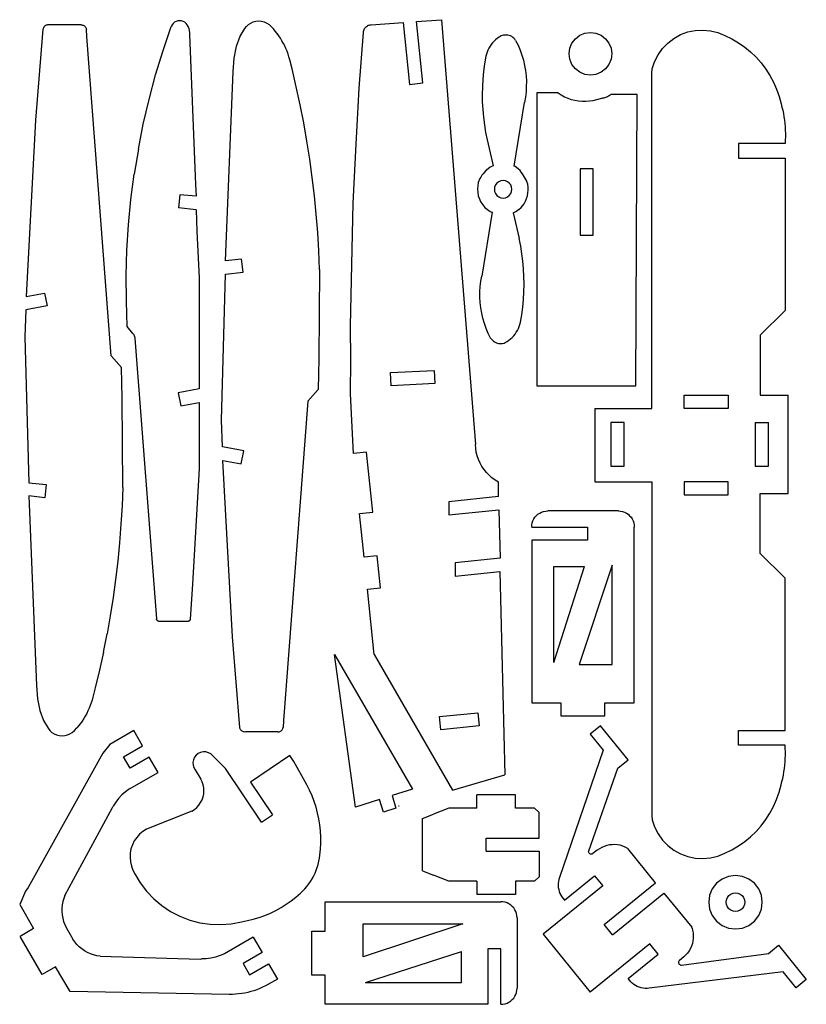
# Model space of a CAD drawing. Extents: x -201 to 201, y -128 to 128.
# Tile 1 of 2: x -201 to 0, y -126 to 126. Entities that reach past the tile are written whole.
import ezdxf

# ---------------------------------------------------------------- set-up
doc = ezdxf.new("R2010")
doc.units = 0
doc.header["$MEASUREMENT"] = 0
doc.layers.get('0').update_dxf_attribs({"linetype": 'CONTINUOUS'})

msp = doc.modelspace()

# ---------------------------------------------------------------- linework, layer by layer
for p, q in [((-194.94, 123.69), (-194.98, 123.53)), ((-194.88, 123.85), (-194.94, 123.69)), ((-194.8, 124.01), (-194.88, 123.85)), ((-194.71, 124.15), (-194.8, 124.01)), ((-194.59, 124.27), (-194.71, 124.15)), ((-194.47, 124.39), (-194.59, 124.27)), ((-194.32, 124.48), (-194.47, 124.39)), ((-194.17, 124.56), (-194.32, 124.48)), ((-194.01, 124.62), (-194.17, 124.56)), ((-193.85, 124.65), (-194.01, 124.62)), ((-193.68, 124.67), (-193.85, 124.65)), ((-193.5, 124.66), (-193.68, 124.67)), ((-185.23, 124.66), (-193.5, 124.66)), ((-185.23, 124.66), (-185.05, 124.65)), ((-185.05, 124.65), (-184.87, 124.62)), ((-184.87, 124.62), (-184.7, 124.56)), ((-184.7, 124.56), (-184.54, 124.48)), ((-184.54, 124.48), (-184.39, 124.38)), ((-184.39, 124.38), (-184.25, 124.26)), ((-184.25, 124.26), (-184.13, 124.12)), ((-184.13, 124.12), (-184.03, 123.97)), ((-184.03, 123.97), (-183.95, 123.81)), ((-183.95, 123.81), (-183.9, 123.64)), ((-183.9, 123.64), (-183.87, 123.48)), ((-164.25, 118.12), (-162.15, 124.29)), ((-161.93, 124.69), (-162.15, 124.29)), ((-161.64, 125.04), (-161.93, 124.69)), ((-161.29, 125.33), (-161.64, 125.04)), ((-160.89, 125.55), (-161.29, 125.33)), ((-160.45, 125.68), (-160.89, 125.55)), ((-159.99, 125.73), (-160.45, 125.68)), ((-159.54, 125.68), (-159.99, 125.73)), ((-159.1, 125.55), (-159.54, 125.68)), ((-158.7, 125.33), (-159.1, 125.55)), ((-158.34, 125.04), (-158.7, 125.33)), ((-158.05, 124.69), (-158.34, 125.04)), ((-157.84, 124.29), (-158.05, 124.69)), ((-157.84, 124.29), (-157.78, 124.12)), ((-157.78, 124.12), (-157.72, 123.95)), ((-157.72, 123.95), (-157.67, 123.77)), ((-157.67, 123.77), (-157.63, 123.6)), ((-157.63, 123.6), (-157.59, 123.42)), ((-144.5, 121.75), (-143.34, 123.72)), ((-143.34, 123.72), (-142.9, 124.28)), ((-142.9, 124.28), (-142.38, 124.76)), ((-142.38, 124.76), (-141.79, 125.14)), ((-141.79, 125.14), (-141.14, 125.43)), ((-141.14, 125.43), (-140.46, 125.6)), ((-140.46, 125.6), (-139.75, 125.66)), ((-139.75, 125.66), (-139.05, 125.6)), ((-139.05, 125.6), (-138.36, 125.43)), ((-138.36, 125.43), (-137.71, 125.14)), ((-137.71, 125.14), (-137.12, 124.76)), ((-137.12, 124.76), (-136.6, 124.28)), ((-136.6, 124.28), (-135.99, 123.62)), ((-135.51, 123.05), (-135.99, 123.62)), ((-112.78, 123.47), (-112.67, 123.71)), ((-112.67, 123.71), (-112.53, 123.92)), ((-112.53, 123.92), (-112.37, 124.12)), ((-112.37, 124.12), (-112.17, 124.29)), ((-112.17, 124.29), (-111.96, 124.44)), ((-111.96, 124.44), (-111.73, 124.55)), ((-111.73, 124.55), (-111.49, 124.63)), ((-111.49, 124.63), (-111.24, 124.68)), ((-111.24, 124.68), (-110.98, 124.7)), ((-110.98, 124.7), (-102.77, 125.29)), ((-102.77, 125.29), (-101.14, 109.43)), ((-99.4, 125.53), (-92.96, 125.99)), ((-97.78, 109.78), (-99.4, 125.53)), ((-92.96, 125.99), (-84.29, 17.17)), ((-194.98, 123.53), (-196.85, 100.28)), ((-183.74, 121.69), (-183.87, 123.48)), ((-177.52, 39.91), (-183.74, 121.69)), ((-157.59, 123.42), (-157.55, 123.24)), ((-157.55, 123.24), (-157.52, 123.06)), ((-157.52, 123.06), (-157.5, 122.88)), ((-157.5, 122.88), (-157.48, 122.7)), ((-157.48, 122.7), (-157.47, 122.52)), ((-157.47, 122.52), (-157.46, 122.34)), ((-157.46, 122.34), (-157.46, 122.16)), ((-157.46, 122.16), (-155.97, 83.8)), ((-145.41, 119.2), (-144.5, 121.75)), ((-135.05, 122.46), (-135.51, 123.05)), ((-134.61, 121.85), (-135.05, 122.46)), ((-134.2, 121.23), (-134.61, 121.85)), ((-133.81, 120.59), (-134.2, 121.23)), ((-114.01, 108.43), (-112.91, 122.72)), ((-112.91, 122.72), (-112.9, 122.97)), ((-112.9, 122.97), (-112.85, 123.23)), ((-112.85, 123.23), (-112.78, 123.47)), ((-78.68, 121.22), (-79.12, 120.87)), ((-78.23, 121.54), (-78.68, 121.22)), ((-77.75, 121.82), (-78.23, 121.54)), ((-77.41, 121.95), (-77.75, 121.82)), ((-77.07, 122.03), (-77.41, 121.95)), ((-76.72, 122.07), (-77.07, 122.03)), ((-76.36, 122.07), (-76.72, 122.07)), ((-76.01, 122.03), (-76.36, 122.07)), ((-75.67, 121.94), (-76.01, 122.03)), ((-75.33, 121.82), (-75.67, 121.94)), ((-75.02, 121.66), (-75.33, 121.82)), ((-74.72, 121.47), (-75.02, 121.66)), ((-74.45, 121.24), (-74.72, 121.47)), ((-74.21, 120.98), (-74.45, 121.24)), ((-59.59, 119.99), (-58.72, 121.12)), ((-58.72, 121.12), (-57.59, 121.99)), ((-57.59, 121.99), (-56.27, 122.54)), ((-56.27, 122.54), (-54.86, 122.73)), ((-54.86, 122.73), (-53.44, 122.54)), ((-53.44, 122.54), (-52.12, 121.99)), ((-52.12, 121.99), (-50.99, 121.12)), ((-50.99, 121.12), (-50.12, 119.99)), ((-35.07, 120.01), (-33.52, 121.21)), ((-33.52, 121.21), (-31.81, 122.16)), ((-31.81, 122.16), (-29.97, 122.84)), ((-29.97, 122.84), (-28.05, 123.24)), ((-28.05, 123.24), (-26.1, 123.35)), ((-26.1, 123.35), (-24.15, 123.16)), ((-24.15, 123.16), (-22.24, 122.68)), ((-22.24, 122.68), (-20.44, 121.93)), ((-20.44, 121.93), (-18.67, 121.08)), ((-18.67, 121.08), (-16.98, 120.09)), ((-146.01, 116.15), (-145.41, 119.2)), ((-133.45, 119.93), (-133.81, 120.59)), ((-133.11, 119.26), (-133.45, 119.93)), ((-132.8, 118.58), (-133.11, 119.26)), ((-132.52, 117.89), (-132.8, 118.58)), ((-80.85, 118.7), (-81.09, 118.2)), ((-80.56, 119.18), (-80.85, 118.7)), ((-80.25, 119.64), (-80.56, 119.18)), ((-79.9, 120.08), (-80.25, 119.64)), ((-79.52, 120.49), (-79.9, 120.08)), ((-79.12, 120.87), (-79.52, 120.49)), ((-74, 120.7), (-74.21, 120.98)), ((-74, 120.7), (-73.39, 119.47)), ((-73.39, 119.47), (-72.86, 118.22)), ((-60.33, 117.26), (-60.14, 118.67)), ((-60.14, 118.67), (-59.59, 119.99)), ((-50.12, 119.99), (-49.57, 118.67)), ((-49.57, 118.67), (-49.39, 117.26)), ((-37.56, 116.99), (-36.43, 118.6)), ((-36.43, 118.6), (-35.07, 120.01)), ((-16.98, 120.09), (-15.38, 118.98)), ((-15.38, 118.98), (-13.86, 117.74)), ((-166.14, 111.88), (-164.25, 118.12)), ((-146.28, 112.74), (-146.01, 116.15)), ((-132.26, 117.18), (-132.52, 117.89)), ((-132.03, 116.47), (-132.26, 117.18)), ((-131.83, 115.75), (-132.03, 116.47)), ((-81.61, 116.61), (-81.94, 114.68)), ((-81.47, 117.15), (-81.61, 116.61)), ((-81.3, 117.68), (-81.47, 117.15)), ((-81.09, 118.2), (-81.3, 117.68)), ((-72.86, 118.22), (-72.4, 116.93)), ((-72.4, 116.93), (-72.02, 115.62)), ((-60.14, 115.84), (-60.33, 117.26)), ((-49.39, 117.26), (-49.57, 115.84)), ((-38.43, 115.24), (-37.56, 116.99)), ((-13.86, 117.74), (-12.45, 116.38)), ((-12.45, 116.38), (-11.15, 114.92)), ((-131.23, 113.39), (-131.83, 115.75)), ((-81.94, 114.68), (-82.2, 112.74)), ((-72.02, 115.62), (-71.71, 114.29)), ((-71.71, 114.29), (-71.48, 112.94)), ((-59.59, 114.52), (-60.14, 115.84)), ((-58.72, 113.39), (-59.59, 114.52)), ((-50.12, 114.52), (-50.99, 113.39)), ((-49.57, 115.84), (-50.12, 114.52)), ((-39.04, 113.38), (-38.43, 115.24)), ((-11.15, 114.92), (-9.97, 113.36)), ((-167.82, 105.59), (-166.14, 111.88)), ((-148.27, 64.21), (-146.28, 112.74)), ((-130.15, 108.8), (-131.23, 113.39)), ((-82.2, 112.74), (-82.39, 110.78)), ((-71.48, 112.94), (-71.33, 111.58)), ((-71.33, 111.58), (-71.26, 110.22)), ((-57.59, 112.52), (-58.72, 113.39)), ((-56.27, 111.98), (-57.59, 112.52)), ((-54.86, 111.79), (-56.27, 111.98)), ((-53.44, 111.98), (-54.86, 111.79)), ((-52.12, 112.52), (-53.44, 111.98)), ((-50.99, 113.39), (-52.12, 112.52)), ((-39.15, 112.29), (-39.04, 113.38)), ((-39.15, 26.41), (-39.15, 112.29)), ((-9.97, 113.36), (-8.91, 111.71)), ((-8.91, 111.71), (-7.99, 109.99)), ((-129.15, 104.18), (-130.15, 108.8)), ((-101.14, 109.43), (-97.78, 109.78)), ((-82.51, 108.83), (-82.55, 106.87)), ((-82.39, 110.78), (-82.51, 108.83)), ((-71.27, 108.85), (-71.35, 107.49)), ((-71.26, 110.22), (-71.27, 108.85)), ((-7.99, 109.99), (-7.21, 108.19)), ((-114.84, 94.08), (-114.01, 108.43)), ((-82.55, 106.87), (-82.53, 104.91)), ((-71.52, 106.13), (-71.76, 104.79)), ((-71.35, 107.49), (-71.52, 106.13)), ((-63.15, 107.23), (-68.59, 107.23)), ((-68.59, 107.23), (-68.59, 32.25)), ((-63.15, 107.23), (-62.35, 106.71)), ((-62.35, 106.71), (-61.52, 106.26)), ((-61.52, 106.26), (-60.65, 105.88)), ((-51.84, 105.9), (-51.6, 105.95)), ((-51.6, 105.95), (-51.37, 106.01)), ((-51.37, 106.01), (-51.14, 106.08)), ((-51.14, 106.08), (-50.91, 106.16)), ((-50.91, 106.16), (-50.69, 106.25)), ((-50.69, 106.25), (-50.47, 106.35)), ((-50.47, 106.35), (-50.26, 106.46)), ((-50.26, 106.46), (-50.05, 106.58)), ((-50.05, 106.58), (-49.85, 106.71)), ((-49.85, 106.71), (-49.65, 106.85)), ((-42.9, 106.85), (-49.65, 106.85)), ((-43.25, 32.25), (-42.9, 106.85)), ((-7.21, 108.19), (-6.57, 106.35)), ((-6.57, 106.35), (-6.07, 104.45)), ((-169.3, 99.24), (-167.82, 105.59)), ((-128.25, 99.55), (-129.15, 104.18)), ((-82.53, 104.91), (-82.43, 102.95)), ((-74.37, 88.46), (-71.76, 104.79)), ((-60.65, 105.88), (-59.75, 105.58)), ((-59.75, 105.58), (-58.84, 105.34)), ((-58.84, 105.34), (-57.9, 105.19)), ((-57.9, 105.19), (-56.96, 105.1)), ((-56.96, 105.1), (-56.01, 105.1)), ((-56.01, 105.1), (-55.07, 105.17)), ((-55.07, 105.17), (-54.13, 105.32)), ((-54.13, 105.32), (-53.21, 105.54)), ((-53.21, 105.54), (-52.31, 105.84)), ((-52.31, 105.84), (-52.07, 105.87)), ((-52.07, 105.87), (-51.84, 105.9)), ((-6.07, 104.45), (-5.85, 103.62)), ((-5.85, 103.62), (-5.66, 102.79)), ((-82.43, 102.95), (-82.26, 101)), ((-82.26, 101), (-82.01, 99.05)), ((-5.66, 102.79), (-5.49, 101.95)), ((-5.49, 101.95), (-5.34, 101.11)), ((-5.34, 101.11), (-5.21, 100.27)), ((-196.85, 100.28), (-199.3, 55.11)), ((-170.56, 92.85), (-169.3, 99.24)), ((-127.43, 94.9), (-128.25, 99.55)), ((-82.01, 99.05), (-81.7, 97.12)), ((-5.21, 100.27), (-5.11, 99.42)), ((-5.11, 99.42), (-5.04, 98.56)), ((-5.04, 98.56), (-4.99, 97.71)), ((-81.7, 97.12), (-81.31, 95.19)), ((-4.99, 97.71), (-4.96, 96.85)), ((-4.96, 96), (-4.98, 95.14)), ((-4.96, 96.85), (-4.96, 96)), ((-126.7, 90.24), (-127.43, 94.9)), ((-115.59, 79.03), (-114.84, 94.08)), ((-81.31, 95.19), (-79.73, 88.57)), ((-16.96, 94.29), (-16.96, 90.54)), ((-5.02, 94.29), (-16.96, 94.29)), ((-4.98, 95.14), (-5.02, 94.29)), ((-170.56, 92.85), (-171.61, 86.41)), ((-126.05, 85.56), (-126.7, 90.24)), ((-79.73, 88.57), (-80.5, 88.25)), ((-74.15, 88.38), (-74.37, 88.46)), ((-73.36, 87.81), (-74.15, 88.38)), ((-16.96, 90.54), (-5.02, 90.54)), ((-5.02, 90.54), (-5.02, 51.54)), ((-172.45, 79.95), (-171.61, 86.41)), ((-82.63, 86.13), (-82.91, 85.69)), ((-82.32, 86.55), (-82.63, 86.13)), ((-81.99, 86.96), (-82.32, 86.55)), ((-81.64, 87.34), (-81.99, 86.96)), ((-81.49, 87.49), (-81.64, 87.34)), ((-80.5, 88.25), (-81.49, 87.49)), ((-73.23, 87.7), (-73.36, 87.81)), ((-72.88, 87.33), (-73.23, 87.7)), ((-72.55, 86.95), (-72.88, 87.33)), ((-72.24, 86.54), (-72.55, 86.95)), ((-71.96, 86.12), (-72.24, 86.54)), ((-71.7, 85.69), (-71.96, 86.12)), ((-57.52, 87.75), (-57.52, 70.82)), ((-54.15, 87.75), (-57.52, 87.75)), ((-54.15, 70.82), (-54.15, 87.75)), ((-155.97, 83.8), (-155.77, 80.79)), ((-125.5, 80.87), (-126.05, 85.56)), ((-83.57, 84.25), (-83.79, 82.55)), ((-83.14, 85.28), (-83.57, 84.25)), ((-82.91, 85.69), (-83.14, 85.28)), ((-79.15, 83.67), (-79.38, 83.13)), ((-78.8, 84.13), (-79.15, 83.67)), ((-78.33, 84.49), (-78.8, 84.13)), ((-77.79, 84.71), (-78.33, 84.49)), ((-77.21, 84.79), (-77.79, 84.71)), ((-76.63, 84.71), (-77.21, 84.79)), ((-76.09, 84.49), (-76.63, 84.71)), ((-75.63, 84.13), (-76.09, 84.49)), ((-75.27, 83.67), (-75.63, 84.13)), ((-75.05, 83.13), (-75.27, 83.67)), ((-71.46, 85.24), (-71.7, 85.69)), ((-71.25, 84.78), (-71.46, 85.24)), ((-71.07, 84.31), (-71.25, 84.78)), ((-70.91, 83.83), (-71.07, 84.31)), ((-70.82, 83.1), (-70.91, 83.83)), ((-159.99, 81.16), (-160.27, 77.79)), ((-155.77, 80.79), (-159.99, 81.16)), ((-125.04, 76.17), (-125.5, 80.87)), ((-83.79, 82.55), (-83.57, 80.84)), ((-83.57, 80.84), (-82.91, 79.26)), ((-79.38, 83.13), (-79.45, 82.55)), ((-79.45, 82.55), (-79.38, 81.97)), ((-79.38, 81.97), (-79.15, 81.43)), ((-79.15, 81.43), (-78.8, 80.96)), ((-78.8, 80.96), (-78.33, 80.61)), ((-76.09, 80.61), (-75.63, 80.96)), ((-75.63, 80.96), (-75.27, 81.43)), ((-75.27, 81.43), (-75.05, 81.97)), ((-74.97, 82.55), (-75.05, 83.13)), ((-75.05, 81.97), (-74.97, 82.55)), ((-71.2, 80.19), (-71, 80.9)), ((-71, 80.9), (-70.86, 81.63)), ((-70.86, 81.63), (-70.8, 82.36)), ((-70.8, 82.36), (-70.82, 83.1)), ((-173.07, 73.46), (-172.45, 79.95)), ((-116.24, 47.46), (-115.59, 79.03)), ((-82.91, 79.26), (-81.87, 77.89)), ((-78.33, 80.61), (-77.79, 80.38)), ((-77.79, 80.38), (-77.21, 80.3)), ((-77.21, 80.3), (-76.63, 80.38)), ((-76.63, 80.38), (-76.09, 80.61)), ((-72.56, 77.89), (-71.82, 78.86)), ((-71.82, 78.86), (-71.47, 79.51)), ((-71.47, 79.51), (-71.2, 80.19)), ((-155.77, 77.3), (-160.27, 77.79)), ((-155.77, 77.3), (-155.6, 71.8)), ((-124.66, 71.47), (-125.04, 76.17)), ((-80.02, 76.65), (-82.63, 60.33)), ((-81.87, 77.89), (-80.5, 76.85)), ((-80.5, 76.85), (-80.02, 76.65)), ((-74.66, 76.54), (-73.92, 76.85)), ((-74.66, 76.54), (-73.08, 69.92)), ((-73.92, 76.85), (-73.25, 77.36)), ((-73.25, 77.36), (-73.23, 77.37)), ((-73.23, 77.37), (-73.22, 77.39)), ((-73.22, 77.39), (-72.56, 77.89)), ((-173.48, 66.96), (-173.07, 73.46)), ((-155.6, 71.8), (-155.02, 59.79)), ((-124.38, 66.76), (-124.66, 71.47)), ((-57.52, 70.82), (-54.15, 70.82)), ((-72.69, 68), (-73.08, 69.92)), ((-173.67, 60.44), (-173.48, 66.96)), ((-124.18, 62.04), (-124.38, 66.76)), ((-72.38, 66.06), (-72.69, 68)), ((-72.14, 64.12), (-72.38, 66.06)), ((-144.14, 64.66), (-148.27, 64.21)), ((-143.77, 61.29), (-144.14, 64.66)), ((-71.97, 62.16), (-72.14, 64.12)), ((-149.3, 23.41), (-148.27, 60.8)), ((-148.27, 60.8), (-143.77, 61.29)), ((-124.18, 62.04), (-124.38, 39.16)), ((-71.87, 60.21), (-71.97, 62.16)), ((-173.64, 53.93), (-173.67, 60.44)), ((-155.02, 59.79), (-155.02, 31.41)), ((-83.04, 57.63), (-82.88, 58.98)), ((-82.88, 58.98), (-82.63, 60.33)), ((-71.89, 56.29), (-71.84, 58.25)), ((-71.84, 58.25), (-71.87, 60.21)), ((-199.3, 55.11), (-194.6, 55.97)), ((-194.6, 55.97), (-193.93, 52.66)), ((-83.14, 54.9), (-83.13, 56.26)), ((-83.13, 56.26), (-83.04, 57.63)), ((-72, 54.33), (-71.89, 56.29)), ((-173.4, 47.41), (-173.64, 53.93)), ((-83.06, 53.53), (-83.14, 54.9)), ((-82.91, 52.17), (-83.06, 53.53)), ((-72.19, 52.38), (-72, 54.33)), ((-199.39, 51.66), (-199.65, 44.79)), ((-193.93, 52.66), (-199.39, 51.66)), ((-82.68, 50.83), (-82.91, 52.17)), ((-82.38, 49.5), (-82.68, 50.83)), ((-72.45, 50.43), (-72.19, 52.38)), ((-5.02, 51.54), (-11.4, 45.16)), ((-81.99, 48.19), (-82.38, 49.5)), ((-81.54, 46.9), (-81.99, 48.19)), ((-73.09, 47.43), (-72.92, 47.96)), ((-72.92, 47.96), (-72.79, 48.5)), ((-72.79, 48.5), (-72.45, 50.43)), ((-171.94, 45.61), (-173.4, 47.41)), ((-171.94, 45.61), (-171.87, 45.52)), ((-171.87, 45.52), (-171.8, 45.43)), ((-171.8, 45.43), (-171.74, 45.34)), ((-116.18, 38.83), (-116.24, 47.46)), ((-81, 45.64), (-81.54, 46.9)), ((-80.4, 44.41), (-81, 45.64)), ((-74.49, 45.04), (-74.15, 45.47)), ((-74.15, 45.47), (-73.83, 45.93)), ((-73.83, 45.93), (-73.55, 46.41)), ((-73.55, 46.41), (-73.3, 46.91)), ((-73.3, 46.91), (-73.09, 47.43)), ((-199.65, 44.79), (-198.62, 7.4)), ((-171.74, 45.34), (-171.69, 45.24)), ((-171.69, 45.24), (-171.64, 45.14)), ((-171.64, 45.14), (-171.6, 45.04)), ((-171.6, 45.04), (-171.56, 44.94)), ((-171.56, 44.94), (-171.53, 44.83)), ((-171.53, 44.83), (-171.51, 44.72)), ((-171.51, 44.72), (-171.49, 44.62)), ((-171.49, 44.62), (-171.47, 44.51)), ((-171.47, 44.51), (-171.47, 44.4)), ((-171.47, 44.4), (-165.93, -27.5)), ((-80.4, 44.41), (-80.19, 44.13)), ((-80.19, 44.13), (-79.94, 43.87)), ((-79.94, 43.87), (-79.67, 43.64)), ((-79.67, 43.64), (-79.38, 43.45)), ((-79.38, 43.45), (-79.06, 43.29)), ((-79.06, 43.29), (-78.73, 43.17)), ((-78.73, 43.17), (-78.38, 43.09)), ((-78.38, 43.09), (-78.03, 43.05)), ((-78.03, 43.05), (-77.68, 43.05)), ((-77.68, 43.05), (-77.33, 43.09)), ((-77.33, 43.09), (-76.98, 43.17)), ((-76.98, 43.17), (-76.65, 43.29)), ((-76.65, 43.29), (-76.17, 43.57)), ((-76.17, 43.57), (-75.71, 43.89)), ((-75.71, 43.89), (-75.28, 44.24)), ((-75.28, 44.24), (-74.87, 44.63)), ((-74.87, 44.63), (-74.49, 45.04)), ((-11.4, 45.16), (-11.4, 29.79)), ((-174.9, 36.91), (-177.52, 39.91)), ((-124.38, 39.16), (-124.55, 31.29)), ((-116.3, 30.2), (-116.18, 38.83)), ((-174.72, 29.05), (-174.9, 36.91)), ((-106.05, 35.59), (-94.82, 36.16)), ((-105.88, 32.22), (-106.05, 35.59)), ((-94.82, 36.16), (-94.65, 32.79)), ((-94.65, 32.79), (-105.88, 32.22)), ((-155.02, 31.41), (-160.34, 30.43)), ((-160.34, 30.43), (-159.73, 27.11)), ((-124.55, 31.29), (-127.18, 28.29)), ((-68.59, 32.25), (-43.25, 32.25)), ((-174.52, 6.16), (-174.72, 29.05)), ((-159.73, 27.11), (-155.02, 27.98)), ((-155.02, 27.98), (-155.02, 11.04)), ((-127.18, 28.29), (-133.4, -53.48)), ((-115.52, 14.84), (-116.3, 30.2)), ((-30.9, 26.41), (-30.9, 29.79)), ((-30.9, 29.79), (-19.65, 29.79)), ((-19.65, 29.79), (-19.65, 26.41)), ((-11.4, 29.79), (-4.24, 29.79)), ((-4.24, 4.66), (-4.24, 29.79)), ((-53.77, 26.41), (-39.15, 26.41)), ((-53.77, 26.41), (-53.77, 7.66)), ((-19.65, 26.41), (-30.9, 26.41)), ((-149.05, 16.54), (-149.3, 23.41)), ((-46.27, 22.85), (-49.65, 22.85)), ((-49.65, 22.85), (-49.65, 11.6)), ((-46.27, 11.6), (-46.27, 22.85)), ((-12.73, 22.85), (-9.3, 22.85)), ((-12.73, 22.85), (-12.73, 11.6)), ((-9.3, 11.6), (-9.3, 22.85)), ((-143.58, 15.54), (-149.05, 16.54)), ((-144.26, 12.23), (-143.58, 15.54)), ((-112.17, 15.19), (-115.52, 14.84)), ((-110.58, -0.14), (-112.17, 15.19)), ((-112.16, 15.19), (-112.17, 15.19)), ((-84.22, 16.19), (-84.29, 17.17)), ((-84.07, 15.22), (-84.22, 16.19)), ((-83.83, 14.27), (-84.07, 15.22)), ((-148.96, 13.09), (-144.26, 12.23)), ((-146.5, -32.08), (-148.96, 13.09)), ((-83.51, 13.34), (-83.83, 14.27)), ((-83.11, 12.44), (-83.51, 13.34)), ((-155.02, 11.04), (-156.7, -18.57)), ((-82.64, 11.58), (-83.11, 12.44)), ((-82.09, 10.77), (-82.64, 11.58)), ((-81.47, 10), (-82.09, 10.77)), ((-49.65, 11.6), (-46.27, 11.6)), ((-12.73, 11.6), (-9.3, 11.6)), ((-80.79, 9.29), (-81.47, 10)), ((-80.06, 8.65), (-80.79, 9.29)), ((-79.26, 8.06), (-80.06, 8.65)), ((-78.43, 7.55), (-79.26, 8.06)), ((-53.77, 7.66), (-39.15, 7.66)), ((-39.15, 7.66), (-39.15, -77.84)), ((-30.9, 7.66), (-30.9, 4.29)), ((-19.65, 7.66), (-30.9, 7.66)), ((-19.65, 4.29), (-19.65, 7.66)), ((-198.62, 7.4), (-194.12, 6.91)), ((-194.12, 6.91), (-194.48, 3.55)), ((-174.52, 6.16), (-174.72, 1.45)), ((-78.35, 3.85), (-78.43, 7.55)), ((-194.48, 3.55), (-198.62, 4)), ((-198.62, 4), (-196.63, -44.54)), ((-78.35, 3.85), (-91.12, 2.53)), ((-91.12, 2.53), (-91.06, -0.85)), ((-30.9, 4.29), (-19.65, 4.29)), ((-11.4, -10.71), (-11.4, 4.66)), ((-11.4, 4.66), (-4.24, 4.66)), ((-174.72, 1.45), (-175.01, -3.26)), ((-91.06, -0.85), (-78.27, 0.46)), ((-78.27, 0.46), (-78, -11.92)), ((-67.35, -0.15), (-66.84, 0.02)), ((-66.84, 0.02), (-66.31, 0.13)), ((-66.31, 0.13), (-65.77, 0.16)), ((-47.71, 0.16), (-65.77, 0.16)), ((-47.71, 0.16), (-47.18, 0.13)), ((-47.18, 0.13), (-46.65, 0.02)), ((-46.65, 0.02), (-46.14, -0.15)), ((-113.94, -0.49), (-110.58, -0.14)), ((-112.79, -11.68), (-113.94, -0.49)), ((-69.76, -2.89), (-69.59, -2.38)), ((-69.59, -2.38), (-69.35, -1.9)), ((-69.35, -1.9), (-69.05, -1.45)), ((-69.05, -1.45), (-68.69, -1.04)), ((-68.69, -1.04), (-68.29, -0.69)), ((-68.29, -0.69), (-67.84, -0.39)), ((-67.84, -0.39), (-67.35, -0.15)), ((-46.14, -0.15), (-45.66, -0.39)), ((-45.66, -0.39), (-45.22, -0.69)), ((-45.22, -0.69), (-44.82, -1.05)), ((-44.82, -1.05), (-44.47, -1.45)), ((-44.47, -1.45), (-44.17, -1.9)), ((-44.17, -1.9), (-43.94, -2.39)), ((-43.94, -2.39), (-43.77, -2.9)), ((-175.01, -3.26), (-175.38, -7.97)), ((-69.9, -3.96), (-69.86, -3.42)), ((-69.9, -3.96), (-55.65, -3.96)), ((-69.86, -3.42), (-69.76, -2.89)), ((-55.65, -3.96), (-55.65, -7.34)), ((-43.77, -2.9), (-43.68, -3.42)), ((-43.68, -3.42), (-43.65, -3.96)), ((-43.65, -48.96), (-43.65, -3.96)), ((-55.65, -7.34), (-69.9, -7.34)), ((-69.9, -7.34), (-69.9, -48.96)), ((-175.38, -7.97), (-175.85, -12.67)), ((-109.43, -11.33), (-112.79, -11.68)), ((-108.58, -19.54), (-109.43, -11.33)), ((-78, -11.92), (-89.5, -13.1)), ((-5.02, -17.09), (-11.4, -10.71)), ((-175.85, -12.67), (-176.4, -17.36)), ((-89.5, -13.1), (-89.45, -16.51)), ((-64.27, -38.62), (-64.27, -14.09)), ((-64.27, -14.09), (-56.4, -14.09)), ((-64.27, -38.62), (-56.4, -14.09)), ((-49.27, -13.71), (-57.77, -39.21)), ((-49.27, -39.21), (-49.27, -13.71)), ((-176.4, -17.36), (-177.04, -22.03)), ((-89.45, -16.51), (-78.04, -15.33)), ((-78.04, -15.33), (-76.8, -67.41)), ((-5.02, -56.09), (-5.02, -17.09)), ((-156.7, -18.57), (-157.27, -27.59)), ((-111.94, -19.89), (-108.58, -19.54)), ((-110.21, -36.63), (-111.94, -19.89)), ((-177.04, -22.03), (-177.77, -26.7)), ((-177.77, -26.7), (-178.59, -31.35)), ((-165.91, -27.59), (-165.93, -27.5)), ((-165.88, -27.68), (-165.91, -27.59)), ((-165.84, -27.76), (-165.88, -27.68)), ((-157.3, -27.67), (-157.33, -27.75)), ((-157.27, -27.59), (-157.3, -27.67)), ((-165.78, -27.84), (-165.84, -27.76)), ((-165.72, -27.91), (-165.78, -27.84)), ((-165.66, -27.97), (-165.72, -27.91)), ((-165.58, -28.02), (-165.66, -27.97)), ((-165.5, -28.07), (-165.58, -28.02)), ((-165.42, -28.11), (-165.5, -28.07)), ((-165.33, -28.13), (-165.42, -28.11)), ((-165.24, -28.15), (-165.33, -28.13)), ((-165.15, -28.16), (-165.24, -28.15)), ((-158.03, -28.16), (-165.15, -28.16)), ((-157.95, -28.16), (-158.03, -28.16)), ((-157.86, -28.15), (-157.95, -28.16)), ((-157.78, -28.12), (-157.86, -28.15)), ((-157.7, -28.09), (-157.78, -28.12)), ((-157.62, -28.05), (-157.7, -28.09)), ((-157.55, -28.01), (-157.62, -28.05)), ((-157.49, -27.95), (-157.55, -28.01)), ((-157.43, -27.89), (-157.49, -27.95)), ((-157.38, -27.82), (-157.43, -27.89)), ((-157.33, -27.75), (-157.38, -27.82)), ((-179.5, -35.98), (-178.59, -31.35)), ((-144.63, -55.32), (-146.5, -32.08)), ((-179.5, -35.98), (-180.49, -40.59)), ((-120.34, -36.63), (-100.44, -71.08)), ((-114.96, -75.68), (-120.34, -36.63)), ((-110.21, -36.63), (-90.16, -71.36)), ((-57.77, -39.21), (-49.27, -39.21)), ((-180.49, -40.59), (-181.58, -45.19)), ((-196.63, -44.54), (-196.35, -47.95)), ((-181.58, -45.19), (-182.18, -47.54)), ((-182.18, -47.54), (-182.38, -48.27)), ((-196.35, -47.95), (-195.75, -50.99)), ((-183.15, -50.38), (-183.46, -51.06)), ((-182.86, -49.68), (-183.15, -50.38)), ((-182.61, -48.98), (-182.86, -49.68)), ((-182.38, -48.27), (-182.61, -48.98)), ((-69.9, -48.96), (-62.4, -48.96)), ((-62.4, -48.96), (-62.4, -52.34)), ((-51.15, -52.34), (-51.15, -48.96)), ((-51.15, -48.96), (-43.65, -48.96)), ((-195.75, -50.99), (-194.85, -53.55)), ((-184.16, -52.38), (-184.54, -53.02)), ((-183.79, -51.73), (-184.16, -52.38)), ((-183.46, -51.06), (-183.79, -51.73)), ((-93.48, -52.53), (-83.65, -51.51)), ((-93.13, -55.89), (-93.48, -52.53)), ((-83.65, -51.51), (-83.3, -54.87)), ((-62.4, -52.34), (-51.15, -52.34)), ((-194.85, -53.55), (-193.68, -55.52)), ((-186.95, -56.08), (-186.34, -55.42)), ((-185.85, -54.85), (-186.34, -55.42)), ((-185.39, -54.26), (-185.85, -54.85)), ((-184.96, -53.65), (-185.39, -54.26)), ((-184.54, -53.02), (-184.96, -53.65)), ((-144.59, -55.49), (-144.63, -55.32)), ((-133.61, -55.6), (-133.55, -55.43)), ((-133.55, -55.43), (-133.52, -55.28)), ((-133.4, -53.48), (-133.52, -55.28)), ((-83.3, -54.87), (-93.13, -55.89)), ((-52.28, -54.87), (-54.9, -57)), ((-45.2, -63.61), (-52.28, -54.87)), ((-193.68, -55.52), (-193.25, -56.08)), ((-193.25, -56.08), (-192.73, -56.55)), ((-192.73, -56.55), (-192.13, -56.94)), ((-192.13, -56.94), (-191.49, -57.22)), ((-191.49, -57.22), (-190.8, -57.4)), ((-190.8, -57.4), (-190.1, -57.46)), ((-190.1, -57.46), (-189.39, -57.4)), ((-189.39, -57.4), (-188.71, -57.22)), ((-188.71, -57.22), (-188.06, -56.94)), ((-188.06, -56.94), (-187.47, -56.55)), ((-187.47, -56.55), (-186.95, -56.08)), ((-171.72, -56.08), (-177.89, -59.64)), ((-169.47, -59.98), (-171.72, -56.08)), ((-144.54, -55.65), (-144.59, -55.49)), ((-144.46, -55.8), (-144.54, -55.65)), ((-144.36, -55.94), (-144.46, -55.8)), ((-144.25, -56.07), (-144.36, -55.94)), ((-144.12, -56.18), (-144.25, -56.07)), ((-143.98, -56.28), (-144.12, -56.18)), ((-143.83, -56.36), (-143.98, -56.28)), ((-143.67, -56.41), (-143.83, -56.36)), ((-143.5, -56.45), (-143.67, -56.41)), ((-143.33, -56.47), (-143.5, -56.45)), ((-143.16, -56.46), (-143.33, -56.47)), ((-134.88, -56.46), (-143.16, -56.46)), ((-134.88, -56.46), (-134.7, -56.45)), ((-134.7, -56.45), (-134.52, -56.41)), ((-134.52, -56.41), (-134.35, -56.36)), ((-134.35, -56.36), (-134.19, -56.27)), ((-134.19, -56.27), (-134.04, -56.17)), ((-134.04, -56.17), (-133.91, -56.05)), ((-133.91, -56.05), (-133.79, -55.92)), ((-133.79, -55.92), (-133.69, -55.77)), ((-133.69, -55.77), (-133.61, -55.6)), ((-54.9, -57), (-51.6, -61.08)), ((-16.96, -59.84), (-16.96, -56.09)), ((-16.96, -56.09), (-5.02, -56.09)), ((-177.89, -59.64), (-179.67, -61.88)), ((-174.34, -62.79), (-169.47, -59.98)), ((-5.02, -59.84), (-16.96, -59.84)), ((-4.98, -60.69), (-5.02, -59.84)), ((-179.67, -61.88), (-198.77, -96.29)), ((-172.65, -65.71), (-174.34, -62.79)), ((-167.78, -62.9), (-172.65, -65.71)), ((-165.53, -66.8), (-167.78, -62.9)), ((-156.2, -62.95), (-156.48, -63.58)), ((-155.78, -62.41), (-156.2, -62.95)), ((-155.25, -61.99), (-155.78, -62.41)), ((-154.63, -61.69), (-155.25, -61.99)), ((-153.96, -61.56), (-154.63, -61.69)), ((-153.28, -61.58), (-153.96, -61.56)), ((-152.62, -61.76), (-153.28, -61.58)), ((-152.02, -62.09), (-152.62, -61.76)), ((-148.27, -65.84), (-152.02, -62.09)), ((-131.77, -62.46), (-141.86, -69.29)), ((-130.74, -64.02), (-131.77, -62.46)), ((-51.6, -61.08), (-62.81, -93.73)), ((-4.99, -63.26), (-4.96, -62.4)), ((-4.96, -61.55), (-4.98, -60.69)), ((-4.96, -62.4), (-4.96, -61.55)), ((-156.48, -63.58), (-156.6, -64.25)), ((-156.6, -64.25), (-156.57, -64.93)), ((-156.57, -64.93), (-156.38, -65.58)), ((-127.41, -69.99), (-130.74, -64.02)), ((-47.82, -65.74), (-45.2, -63.61)), ((-5.21, -65.81), (-5.11, -64.96)), ((-5.11, -64.96), (-5.04, -64.11)), ((-5.04, -64.11), (-4.99, -63.26)), ((-172.86, -71.03), (-165.53, -66.8)), ((-156.38, -65.58), (-156.04, -66.17)), ((-156.04, -66.17), (-154.6, -68.5)), ((-139.01, -79.53), (-148.27, -65.84)), ((-90.16, -71.36), (-76.8, -67.41)), ((-55.29, -86.91), (-47.82, -65.74)), ((-5.66, -68.34), (-5.49, -67.5)), ((-5.49, -67.5), (-5.34, -66.66)), ((-5.34, -66.66), (-5.21, -65.81)), ((-154.24, -69.21), (-154.6, -68.5)), ((-153.98, -69.96), (-154.24, -69.21)), ((-153.82, -70.74), (-153.98, -69.96)), ((-141.86, -69.29), (-136.21, -77.64)), ((-126.72, -71.38), (-127.41, -69.99)), ((-6.57, -71.89), (-6.07, -70)), ((-6.07, -70), (-5.85, -69.17)), ((-5.85, -69.17), (-5.66, -68.34)), ((-174.78, -72.56), (-175.62, -73.47)), ((-173.86, -71.75), (-174.78, -72.56)), ((-172.86, -71.03), (-173.86, -71.75)), ((-154.26, -73.85), (-153.99, -73.1)), ((-153.99, -73.1), (-153.83, -72.32)), ((-153.83, -72.32), (-153.77, -71.53)), ((-153.77, -71.53), (-153.82, -70.74)), ((-126.1, -72.8), (-126.72, -71.38)), ((-125.56, -74.25), (-126.1, -72.8)), ((-100.44, -71.08), (-105.6, -72.71)), ((-105.6, -72.71), (-104.64, -75.95)), ((-90.16, -71.36), (-90.16, -71.37)), ((-74.02, -72.59), (-83.91, -72.59)), ((-83.91, -75.96), (-83.91, -72.59)), ((-74.02, -75.96), (-74.02, -72.59)), ((-7.21, -73.74), (-6.57, -71.89)), ((-177.19, -75.78), (-177, -75.5)), ((-176.36, -74.45), (-177, -75.5)), ((-175.62, -73.47), (-176.36, -74.45)), ((-155.61, -75.79), (-155.08, -75.2)), ((-155.08, -75.2), (-154.62, -74.55)), ((-154.62, -74.55), (-154.26, -73.85)), ((-125.09, -75.73), (-125.56, -74.25)), ((-108.82, -73.73), (-114.96, -75.68)), ((-107.86, -76.97), (-108.82, -73.73)), ((-103.84, -75.44), (-103.96, -75.45)), ((-8.91, -77.26), (-7.99, -75.53)), ((-7.99, -75.53), (-7.21, -73.74)), ((-189.35, -98.3), (-177.19, -75.78)), ((-156.9, -76.71), (-168.49, -81.32)), ((-156.9, -76.71), (-156.23, -76.29)), ((-156.23, -76.29), (-155.61, -75.79)), ((-139.01, -79.53), (-136.21, -77.64)), ((-124.7, -77.23), (-125.09, -75.73)), ((-124.38, -78.74), (-124.7, -77.23)), ((-104.64, -75.95), (-107.86, -76.97)), ((-97.82, -78.62), (-95.02, -77.51)), ((-91.08, -75.96), (-95.02, -77.51)), ((-83.91, -75.96), (-91.08, -75.96)), ((-69.15, -75.96), (-74.02, -75.96)), ((-68.02, -77.09), (-69.15, -75.96)), ((-68.02, -83.65), (-68.02, -77.09)), ((-39.15, -77.84), (-39.04, -78.92)), ((-9.97, -78.91), (-8.91, -77.26)), ((-124.14, -80.27), (-124.38, -78.74)), ((-123.98, -81.81), (-124.14, -80.27)), ((-97.82, -92.06), (-97.82, -78.62)), ((-39.04, -78.92), (-38.43, -80.79)), ((-12.45, -81.93), (-11.15, -80.47)), ((-11.15, -80.47), (-9.97, -78.91)), ((-170.26, -82.64), (-170.99, -83.46)), ((-169.42, -81.92), (-170.26, -82.64)), ((-168.49, -81.32), (-169.42, -81.92)), ((-123.9, -83.36), (-123.98, -81.81)), ((-38.43, -80.79), (-37.56, -82.54)), ((-37.56, -82.54), (-36.43, -84.14)), ((-13.86, -83.28), (-12.45, -81.93)), ((-172.1, -85.37), (-172.45, -86.42)), ((-171.61, -84.38), (-172.1, -85.37)), ((-170.99, -83.46), (-171.61, -84.38)), ((-123.98, -86.45), (-123.9, -84.91)), ((-123.9, -84.91), (-123.9, -83.36)), ((-81.52, -87.02), (-81.52, -83.65)), ((-81.52, -83.65), (-68.02, -83.65)), ((-50.67, -85.54), (-51.33, -85.75)), ((-50, -85.39), (-50.67, -85.54)), ((-49.31, -85.32), (-50, -85.39)), ((-48.62, -85.31), (-49.31, -85.32)), ((-47.93, -85.36), (-48.62, -85.31)), ((-47.25, -85.49), (-47.93, -85.36)), ((-46.58, -85.69), (-47.25, -85.49)), ((-45.94, -85.94), (-46.58, -85.69)), ((-36.43, -84.14), (-35.07, -85.56)), ((-35.07, -85.56), (-33.52, -86.75)), ((-18.67, -86.62), (-16.98, -85.64)), ((-16.98, -85.64), (-15.38, -84.52)), ((-15.38, -84.52), (-13.86, -83.28)), ((-172.65, -87.51), (-172.7, -88.61)), ((-172.45, -86.42), (-172.65, -87.51)), ((-124.24, -88.79), (-124.14, -87.99)), ((-124.14, -87.99), (-123.98, -86.45)), ((-81.52, -87.02), (-68.02, -87.02)), ((-68.02, -87.02), (-68.02, -93.59)), ((-55.32, -87.05), (-55.29, -86.91)), ((-55.31, -87.2), (-55.32, -87.05)), ((-55.28, -87.34), (-55.31, -87.2)), ((-55.22, -87.47), (-55.28, -87.34)), ((-55.13, -87.58), (-55.22, -87.47)), ((-55.01, -87.67), (-55.13, -87.58)), ((-54.88, -87.73), (-55.01, -87.67)), ((-54.74, -87.77), (-54.88, -87.73)), ((-54.6, -87.77), (-54.74, -87.77)), ((-54.46, -87.74), (-54.6, -87.77)), ((-54.33, -87.68), (-54.46, -87.74)), ((-54.21, -87.59), (-54.33, -87.68)), ((-53.14, -86.76), (-54.21, -87.59)), ((-52.57, -86.37), (-53.14, -86.76)), ((-51.97, -86.03), (-52.57, -86.37)), ((-51.33, -85.75), (-51.97, -86.03)), ((-45.49, -86.18), (-45.94, -85.94)), ((-45.49, -86.18), (-45.26, -86.34)), ((-38.17, -95.09), (-45.26, -86.34)), ((-33.52, -86.75), (-31.81, -87.7)), ((-31.81, -87.7), (-29.97, -88.39)), ((-24.15, -88.71), (-22.24, -88.23)), ((-22.24, -88.23), (-20.44, -87.47)), ((-20.44, -87.47), (-18.67, -86.62)), ((-172.7, -88.61), (-172.61, -89.71)), ((-172.61, -89.71), (-172.36, -90.79)), ((-172.36, -90.79), (-171.97, -91.83)), ((-124.77, -91.13), (-124.55, -90.36)), ((-124.55, -90.36), (-124.37, -89.58)), ((-124.37, -89.58), (-124.24, -88.79)), ((-29.97, -88.39), (-28.05, -88.78)), ((-28.05, -88.78), (-26.1, -88.89)), ((-26.1, -88.89), (-24.15, -88.71)), ((-171.97, -91.83), (-171.45, -92.8)), ((-171.45, -92.8), (-170.08, -95.11)), ((-125.68, -93.34), (-125.34, -92.62)), ((-125.34, -92.62), (-125.03, -91.88)), ((-125.03, -91.88), (-124.77, -91.13)), ((-97.82, -92.06), (-95.02, -93.16)), ((-91.08, -94.71), (-95.02, -93.16)), ((-61.47, -99.5), (-53.8, -93.28)), ((-53.8, -93.28), (-51.68, -95.9)), ((-17.74, -93.21), (-19.51, -93.44)), ((-15.96, -93.44), (-17.74, -93.21)), ((-170.08, -95.11), (-168.46, -97.25)), ((-127.43, -96.02), (-126.94, -95.39)), ((-126.94, -95.39), (-126.48, -94.73)), ((-126.48, -94.73), (-126.06, -94.05)), ((-126.06, -94.05), (-125.68, -93.34)), ((-83.91, -94.71), (-91.08, -94.71)), ((-83.91, -94.71), (-83.91, -98.09)), ((-74.02, -94.71), (-74.02, -98.09)), ((-69.15, -94.71), (-74.02, -94.71)), ((-68.02, -93.59), (-69.15, -94.71)), ((-63.07, -94.74), (-63.13, -95.26)), ((-63.13, -95.26), (-63.13, -95.78)), ((-63.13, -95.78), (-63.09, -96.3)), ((-62.97, -94.23), (-63.07, -94.74)), ((-62.81, -93.73), (-62.97, -94.23)), ((-51.38, -105.8), (-38.17, -95.09)), ((-22.59, -95.21), (-23.68, -96.63)), ((-21.16, -94.12), (-22.59, -95.21)), ((-19.51, -93.44), (-21.16, -94.12)), ((-14.31, -94.12), (-15.96, -93.44)), ((-12.89, -95.21), (-14.31, -94.12)), ((-11.8, -96.63), (-12.89, -95.21)), ((-199.42, -97.27), (-200.93, -100.66)), ((-198.77, -96.29), (-199.42, -97.27)), ((-189.35, -98.3), (-189.66, -99.09)), ((-168.46, -97.25), (-166.61, -99.2)), ((-130.22, -98.74), (-129.06, -97.71)), ((-129.06, -97.71), (-127.95, -96.62)), ((-127.95, -96.62), (-127.43, -96.02)), ((-74.02, -98.09), (-83.91, -98.09)), ((-51.68, -95.9), (-66.93, -108.27)), ((-63.09, -96.3), (-62.99, -96.81)), ((-62.99, -96.81), (-62.85, -97.31)), ((-62.85, -97.31), (-62.66, -97.8)), ((-62.66, -97.8), (-62.43, -98.27)), ((-62.43, -98.27), (-62.15, -98.71)), ((-49.25, -108.42), (-36.05, -97.71)), ((-36.05, -97.71), (-28.95, -106.46)), ((-24.36, -98.29), (-24.59, -100.06)), ((-23.68, -96.63), (-24.36, -98.29)), ((-19.42, -98.38), (-18.92, -98)), ((-18.92, -98), (-18.35, -97.77)), ((-18.35, -97.77), (-17.74, -97.68)), ((-17.74, -97.68), (-17.12, -97.77)), ((-17.12, -97.77), (-16.55, -98)), ((-16.55, -98), (-16.05, -98.38)), ((-11.11, -98.29), (-11.8, -96.63)), ((-10.88, -100.06), (-11.11, -98.29)), ((-200.93, -100.66), (-197.37, -106.83)), ((-190.06, -100.75), (-190.14, -101.6)), ((-189.9, -99.91), (-190.06, -100.75)), ((-189.66, -99.09), (-189.9, -99.91)), ((-166.61, -99.2), (-164.55, -100.93)), ((-134.02, -101.41), (-132.7, -100.59)), ((-132.7, -100.59), (-131.44, -99.7)), ((-131.44, -99.7), (-130.22, -98.74)), ((-122.77, -99.96), (-77.77, -99.96)), ((-122.77, -107.46), (-122.77, -99.96)), ((-77.24, -99.99), (-77.77, -99.96)), ((-76.71, -100.09), (-77.24, -99.99)), ((-76.2, -100.25), (-76.71, -100.09)), ((-75.72, -100.48), (-76.2, -100.25)), ((-75.27, -100.78), (-75.72, -100.48)), ((-74.86, -101.13), (-75.27, -100.78)), ((-62.15, -98.71), (-61.83, -99.12)), ((-61.83, -99.12), (-61.47, -99.5)), ((-24.59, -100.06), (-24.36, -101.84)), ((-20.11, -100.06), (-20.03, -99.45)), ((-20.03, -100.68), (-20.11, -100.06)), ((-20.03, -99.45), (-19.8, -98.87)), ((-19.8, -101.25), (-20.03, -100.68)), ((-19.8, -98.87), (-19.42, -98.38)), ((-16.05, -98.38), (-15.68, -98.87)), ((-15.68, -98.87), (-15.44, -99.45)), ((-15.44, -100.68), (-15.68, -101.25)), ((-15.44, -99.45), (-15.36, -100.06)), ((-15.36, -100.06), (-15.44, -100.68)), ((-11.11, -101.84), (-10.88, -100.06)), ((-190.14, -101.6), (-190.15, -102.46)), ((-190.15, -102.46), (-190.08, -103.31)), ((-190.08, -103.31), (-189.93, -104.15)), ((-164.55, -100.93), (-162.32, -102.42)), ((-162.32, -102.42), (-159.94, -103.66)), ((-138.2, -103.45), (-136.77, -102.84)), ((-136.77, -102.84), (-135.37, -102.17)), ((-135.37, -102.17), (-134.02, -101.41)), ((-74.5, -101.53), (-74.86, -101.13)), ((-74.2, -101.97), (-74.5, -101.53)), ((-73.96, -102.45), (-74.2, -101.97)), ((-73.79, -102.96), (-73.96, -102.45)), ((-73.68, -103.49), (-73.79, -102.96)), ((-24.36, -101.84), (-23.68, -103.49)), ((-19.42, -101.75), (-19.8, -101.25)), ((-18.92, -102.12), (-19.42, -101.75)), ((-18.35, -102.36), (-18.92, -102.12)), ((-17.74, -102.44), (-18.35, -102.36)), ((-17.12, -102.36), (-17.74, -102.44)), ((-16.55, -102.12), (-17.12, -102.36)), ((-16.05, -101.75), (-16.55, -102.12)), ((-15.68, -101.25), (-16.05, -101.75)), ((-11.8, -103.49), (-11.11, -101.84)), ((-189.93, -104.15), (-189.71, -104.98)), ((-189.71, -104.98), (-189.41, -105.78)), ((-189.41, -105.78), (-189.04, -106.55)), ((-159.94, -103.66), (-157.43, -104.62)), ((-157.43, -104.62), (-154.83, -105.3)), ((-154.83, -105.3), (-152.17, -105.68)), ((-152.17, -105.68), (-149.49, -105.77)), ((-149.49, -105.77), (-146.81, -105.56)), ((-146.81, -105.56), (-144.17, -105.06)), ((-144.17, -105.06), (-142.65, -104.78)), ((-142.65, -104.78), (-141.14, -104.41)), ((-141.14, -104.41), (-139.66, -103.97)), ((-139.66, -103.97), (-138.2, -103.45)), ((-113.02, -105.59), (-87.52, -105.59)), ((-87.52, -105.59), (-113.02, -114.09)), ((-113.02, -114.09), (-113.02, -105.59)), ((-73.65, -104.02), (-73.68, -103.49)), ((-73.65, -104.02), (-73.65, -122.09)), ((-49.25, -108.42), (-51.38, -105.8)), ((-23.68, -103.49), (-22.59, -104.91)), ((-22.59, -104.91), (-21.16, -106)), ((-14.31, -106), (-12.89, -104.91)), ((-12.89, -104.91), (-11.8, -103.49)), ((-197.37, -106.83), (-200.83, -108.82)), ((-189.04, -106.55), (-187.33, -109.5)), ((-126.15, -107.46), (-122.77, -107.46)), ((-126.15, -118.71), (-126.15, -107.46)), ((-66.93, -108.27), (-54.89, -123.13)), ((-28.84, -106.71), (-28.95, -106.46)), ((-28.84, -106.71), (-28.7, -107.2)), ((-28.7, -107.2), (-28.58, -107.88)), ((-28.58, -107.88), (-28.53, -108.57)), ((-21.16, -106), (-19.51, -106.69)), ((-19.51, -106.69), (-17.74, -106.92)), ((-17.74, -106.92), (-15.96, -106.69)), ((-15.96, -106.69), (-14.31, -106)), ((-195.2, -118.57), (-200.83, -108.82)), ((-186.85, -110.2), (-187.33, -109.5)), ((-186.31, -110.86), (-186.85, -110.2)), ((-185.71, -111.47), (-186.31, -110.86)), ((-141.16, -109.01), (-148.49, -113.25)), ((-141.16, -109.01), (-138.91, -112.91)), ((-39.63, -110.76), (-54.89, -123.13)), ((-37.5, -113.38), (-39.63, -110.76)), ((-28.78, -110.63), (-29, -111.28)), ((-28.63, -109.95), (-28.78, -110.63)), ((-28.55, -109.27), (-28.63, -109.95)), ((-28.53, -108.57), (-28.55, -109.27)), ((-185.05, -112.02), (-185.71, -111.47)), ((-184.35, -112.5), (-185.05, -112.02)), ((-183.61, -112.93), (-184.35, -112.5)), ((-182.83, -113.28), (-183.61, -112.93)), ((-182.02, -113.56), (-182.83, -113.28)), ((-148.49, -113.25), (-149.61, -113.75)), ((-138.91, -112.91), (-143.78, -115.72)), ((-112.43, -120.59), (-87.9, -112.71)), ((-87.9, -120.59), (-87.9, -112.71)), ((-81.15, -111.96), (-81.15, -126.21)), ((-77.77, -111.96), (-81.15, -111.96)), ((-77.77, -126.21), (-77.77, -111.96)), ((-45.17, -119.6), (-37.5, -113.38)), ((-31.58, -116.15), (-9.32, -113.22)), ((-30.03, -113.08), (-30.49, -113.6)), ((-29.63, -112.52), (-30.03, -113.08)), ((-29.29, -111.92), (-29.63, -112.52)), ((-29, -111.28), (-29.29, -111.92)), ((-9.32, -113.22), (-6.7, -111.09)), ((-6.7, -111.09), (0.39, -119.83)), ((-181.19, -113.76), (-182.02, -113.56)), ((-180.35, -113.89), (-181.19, -113.76)), ((-180.35, -113.89), (-154.76, -114.62)), ((-154.76, -114.62), (-154.43, -114.6)), ((-153.2, -114.57), (-154.43, -114.6)), ((-151.98, -114.42), (-153.2, -114.57)), ((-150.78, -114.14), (-151.98, -114.42)), ((-149.61, -113.75), (-150.78, -114.14)), ((-143.78, -115.72), (-142.09, -118.65)), ((-142.09, -118.65), (-137.22, -115.83)), ((-137.22, -115.83), (-134.97, -119.73)), ((-32.28, -115.3), (-32.31, -115.44)), ((-32.31, -115.44), (-32.3, -115.58)), ((-32.3, -115.58), (-32.27, -115.72)), ((-32.22, -115.17), (-32.28, -115.3)), ((-32.27, -115.72), (-32.2, -115.85)), ((-32.14, -115.05), (-32.22, -115.17)), ((-32.2, -115.85), (-32.11, -115.96)), ((-32.03, -114.96), (-32.14, -115.05)), ((-32.11, -115.96), (-32, -116.05)), ((-30.99, -114.08), (-32.03, -114.96)), ((-30.49, -113.6), (-30.99, -114.08)), ((-191.74, -116.57), (-195.2, -118.57)), ((-188.05, -122.97), (-191.74, -116.57)), ((-5.54, -117.88), (-39.81, -122.1)), ((-32, -116.05), (-31.87, -116.12)), ((-31.87, -116.12), (-31.73, -116.15)), ((-31.73, -116.15), (-31.58, -116.15)), ((-2.24, -121.96), (-5.54, -117.88)), ((-134.97, -119.73), (-138.05, -121.51)), ((-122.77, -118.71), (-126.15, -118.71)), ((-122.77, -126.21), (-122.77, -118.71)), ((-112.43, -120.59), (-87.9, -120.59)), ((-44.88, -120.02), (-45.17, -119.6)), ((-44.54, -120.42), (-44.88, -120.02)), ((-44.17, -120.79), (-44.54, -120.42)), ((-43.76, -121.11), (-44.17, -120.79)), ((0.39, -119.83), (-2.24, -121.96)), ((-147.31, -123.66), (-188.05, -122.97)), ((-144.91, -123.55), (-145.71, -123.62)), ((-144.12, -123.45), (-144.91, -123.55)), ((-143.33, -123.32), (-144.12, -123.45)), ((-142.55, -123.16), (-143.33, -123.32)), ((-141.77, -122.96), (-142.55, -123.16)), ((-141.01, -122.73), (-141.77, -122.96)), ((-140.25, -122.47), (-141.01, -122.73)), ((-139.51, -122.18), (-140.25, -122.47)), ((-138.77, -121.86), (-139.51, -122.18)), ((-138.05, -121.51), (-138.77, -121.86)), ((-73.96, -123.66), (-73.79, -123.15)), ((-73.79, -123.15), (-73.68, -122.62)), ((-73.68, -122.62), (-73.65, -122.09)), ((-43.32, -121.4), (-43.76, -121.11)), ((-42.86, -121.64), (-43.32, -121.4)), ((-42.38, -121.84), (-42.86, -121.64)), ((-41.88, -121.99), (-42.38, -121.84)), ((-41.37, -122.09), (-41.88, -121.99)), ((-40.85, -122.15), (-41.37, -122.09)), ((-40.33, -122.15), (-40.85, -122.15)), ((-39.81, -122.1), (-40.33, -122.15)), ((-146.51, -123.66), (-147.31, -123.66)), ((-145.71, -123.62), (-146.51, -123.66)), ((-77.24, -126.18), (-76.71, -126.07)), ((-76.71, -126.07), (-76.2, -125.9)), ((-76.2, -125.9), (-75.71, -125.66)), ((-75.71, -125.66), (-75.26, -125.36)), ((-75.26, -125.36), (-74.86, -125)), ((-74.86, -125), (-74.5, -124.6)), ((-74.5, -124.6), (-74.2, -124.15)), ((-74.2, -124.15), (-73.96, -123.66)), ((-81.15, -126.21), (-122.77, -126.21)), ((-77.77, -126.21), (-77.24, -126.18))]:
    msp.add_line(p, q)

doc.saveas('drawing.dxf')
